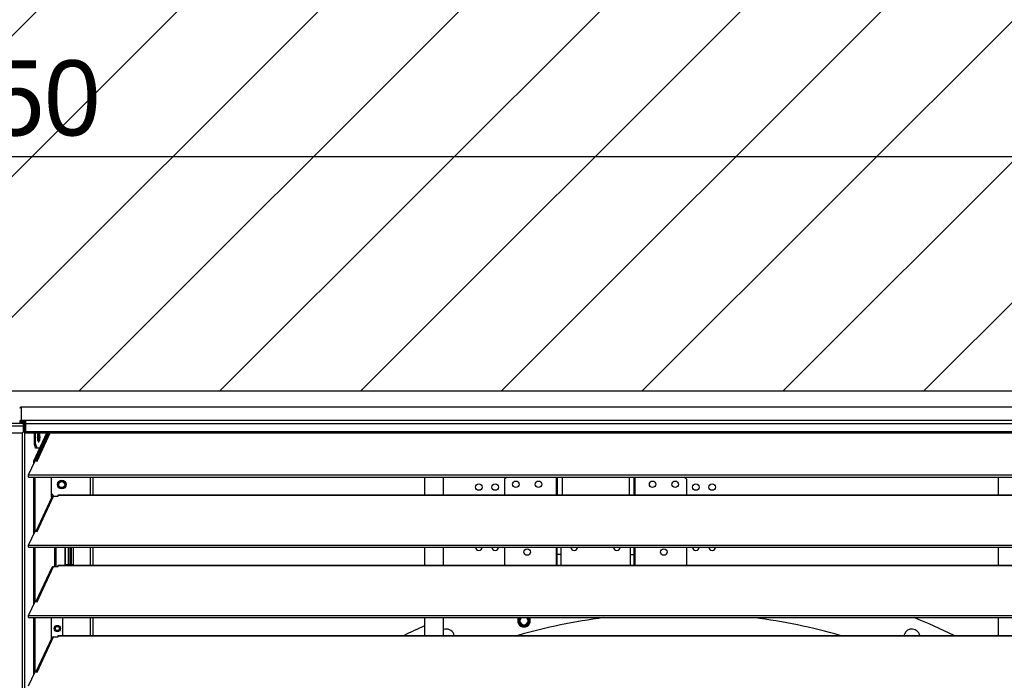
# Model space of a CAD drawing. Header units: millimetres. Extents: x 0 to 39823, y 0 to 11880.
# Tile 72 of 83: x 33558 to 34343, y 10250 to 10777. Entities that reach past the tile are written whole.
import ezdxf

# ---------------------------------------------------------------- set-up
doc = ezdxf.new("R2010")
doc.units = ezdxf.units.MM
doc.header["$PDSIZE"] = -1
doc.layers.add('DIMENZIJE', color=4, linetype='Continuous')
doc.layers.add('ODMIKI funkcionalni', color=253, linetype='Continuous')
doc.styles.add('SLDTEXTSTYLE6', font='txt')
doc.dimstyles.new('SLDDIMSTYLE0', dxfattribs={"dimtxt": 3, "dimasz": 3.414889, "dimexe": 0, "dimexo": 0.0625, "dimgap": 0.75, "dimtad": 1, "dimdec": 0, "dimlfac": 20, "dimrnd": 1e-09, "dimzin": 12, "dimdsep": 46, "dimtxsty": 'SLDTEXTSTYLE6', "dimsah": 1, "dimcen": 0.09, "dimadec": 0, "dimazin": 3, "dimtfac": 1, "dimtdec": 0, "dimtofl": 0, "dimtmove": 0, "dimatfit": 3, "dimfxl": 1, "dimfrac": 2, "dimtolj": 1, "dimtzin": 12, "dimarcsym": 0})

# ---------------------------------------------------------------- blocks, each defined once
blk = doc.blocks.new('*D11')
at = {"layer": 'Defpoints', "color": 0, "ltscale": 20, "transparency": 16777216}
for p in [(35131.73, 10467.85), (30473.73, 8774.07), (37077.78, 8774.07)]:
    blk.add_point(p, dxfattribs=at)
at = {"layer": 'DIMENZIJE', "color": 0, "lineweight": -2, "ltscale": 20, "transparency": 16777216}
for p, q in [((35132.98, 10467.85), (37077.78, 10467.85)), ((37077.78, 10399.55), (37077.78, 8842.37)), ((30474.98, 8774.07), (37077.78, 8774.07))]:
    blk.add_line(p, q, dxfattribs=at)
at = {"layer": 'DIMENZIJE', "color": 0, "ltscale": 20, "transparency": 16777216}
for points in [[(37066.4, 10399.55), (37089.16, 10399.55), (37077.78, 10467.85)], [(37066.4, 8842.37), (37089.16, 8842.37), (37077.78, 8774.07)]]:
    blk.add_solid(points, dxfattribs=at)
at = {"layer": 'DIMENZIJE', "color": 0, "ltscale": 20, "transparency": 16777216, "insert": (37001.06, 9579.97), "char_height": 60, "attachment_point": 2, "rotation": 90, "style": 'SLDTEXTSTYLE6'}
blk.add_mtext('\\A1;1694', dxfattribs=at)
blk = doc.blocks.new('*D12')
at = {"layer": 'Defpoints', "color": 0, "ltscale": 20, "transparency": 16777216}
for p in [(36757.73, 10787.85), (36757.73, 10452.35), (30132.68, 9752.3)]:
    blk.add_point(p, dxfattribs=at)
at = {"layer": 'DIMENZIJE', "color": 0, "lineweight": -2, "ltscale": 20, "transparency": 16777216}
for p, q in [((30132.68, 9753.55), (30132.68, 10787.85)), ((30200.98, 10787.85), (36689.43, 10787.85)), ((36757.73, 10453.6), (36757.73, 10787.85))]:
    blk.add_line(p, q, dxfattribs=at)
at = {"layer": 'DIMENZIJE', "color": 0, "ltscale": 20, "transparency": 16777216}
for points in [[(30200.98, 10799.23), (30200.98, 10776.46), (30132.68, 10787.85)], [(36689.43, 10799.23), (36689.43, 10776.46), (36757.73, 10787.85)]]:
    blk.add_solid(points, dxfattribs=at)
at = {"layer": 'DIMENZIJE', "color": 0, "ltscale": 20, "transparency": 16777216, "insert": (33445.2, 10864.56), "char_height": 60, "attachment_point": 2, "style": 'SLDTEXTSTYLE6'}
blk.add_mtext('\\A1;6625', dxfattribs=at)
blk = doc.blocks.new('*D13')
at = {"layer": 'Defpoints', "color": 0, "ltscale": 20, "transparency": 16777216}
for p in [(36757.73, 10667.85), (30307.73, 10452.35), (36757.73, 10452.35)]:
    blk.add_point(p, dxfattribs=at)
at = {"layer": 'DIMENZIJE', "color": 0, "lineweight": -2, "ltscale": 20, "transparency": 16777216}
for p, q in [((30307.73, 10453.6), (30307.73, 10667.85)), ((30376.03, 10667.85), (36689.43, 10667.85)), ((36757.73, 10453.6), (36757.73, 10667.85))]:
    blk.add_line(p, q, dxfattribs=at)
at = {"layer": 'DIMENZIJE', "color": 0, "ltscale": 20, "transparency": 16777216}
for points in [[(30376.03, 10679.23), (30376.03, 10656.46), (30307.73, 10667.85)], [(36689.43, 10679.23), (36689.43, 10656.46), (36757.73, 10667.85)]]:
    blk.add_solid(points, dxfattribs=at)
at = {"layer": 'DIMENZIJE', "color": 0, "ltscale": 20, "transparency": 16777216, "insert": (33532.73, 10744.56), "char_height": 60, "attachment_point": 2, "style": 'SLDTEXTSTYLE6'}
blk.add_mtext('\\A1;6450', dxfattribs=at)

msp = doc.modelspace()

# ---------------------------------------------------------------- hatches: boundary and pattern name
at = {"layer": 'ODMIKI funkcionalni'}
h = msp.add_hatch(dxfattribs=at)
h.set_pattern_fill('ANSI31', color=256, scale=25)
h.paths.add_polyline_path([(37556.78, 11465.73), (29806.68, 11465.73), (29806.68, 8759.07), (30306.52, 8759.07), (30306.52, 10480.87), (36758.11, 10480.87), (36758.11, 8759.07), (37556.78, 8759.07)])

# ---------------------------------------------------------------- linework, layer by layer
at = {"color": 7, "linetype": 'Continuous', "lineweight": 25, "ltscale": 20}
for p, q in [((35131.76, 10467.85), (33558.7, 10467.85)), ((35131.73, 10467.85), (33558.73, 10467.85)), ((33558.73, 10467.85), (33558.73, 10455.34)), ((33558.73, 10457.44), (35131.73, 10457.44)), ((33558.73, 10456.44), (33562.18, 10456.44)), ((33558.73, 10456.34), (33561.83, 10456.34)), ((33561.83, 10456.34), (33561.83, 10455.34)), ((33562.18, 10456.34), (33561.83, 10456.34)), ((33562.18, 10455.34), (33561.83, 10455.34)), ((33562.18, 10457.44), (33562.18, 10447.37)), ((33560.73, 10454.8), (33504.73, 10454.8)), ((33504.73, 10452.96), (33560.73, 10452.96)), ((33558.73, 10455.34), (33561.83, 10455.34)), ((33559.73, 10447.36), (33560.73, 10448.36)), ((33560.73, 10454.8), (33562.18, 10454.89)), ((33560.73, 10448.36), (33560.73, 10454.8)), ((33560.73, 10453.8), (33562.18, 10453.89)), ((33561.63, 10453.47), (33560.73, 10453.47)), ((33561.46, 10452.25), (33560.73, 10452.25)), ((33561.06, 10452.37), (33561.55, 10452.37)), ((33561.16, 10452.41), (33562.18, 10452.47)), ((33561.55, 10452.37), (33561.46, 10452.25)), ((33561.46, 10452.25), (33561.46, 8892.07)), ((33561.55, 10452.37), (33562.18, 10452.41)), ((33561.63, 10453.47), (33562.18, 10453.51)), ((33561.63, 10453.47), (33561.63, 10452.47)), ((33561.63, 10452.47), (33562.18, 10452.51)), ((35128.28, 10454.54), (33562.18, 10454.54)), ((33562.18, 10448.42), (35128.28, 10448.42)), ((33505.73, 10447.36), (33559.73, 10447.36)), ((33559.75, 10447.38), (33559.75, 8892.07)), ((33562.18, 10447.37), (35128.28, 10447.37)), ((33568.98, 10425.04), (33579.37, 10447.37)), ((33569.4, 10438.32), (33569.4, 10447.37)), ((33569.93, 10425.04), (33580.32, 10447.37)), ((33570.35, 10438.32), (33570.35, 10447.37)), ((33580.94, 10447.37), (33570.47, 10424.95)), ((33571.55, 10424.79), (33582.1, 10447.37)), ((33572.86, 10443.91), (33571.74, 10443.91)), ((33572.3, 10446.9), (33572.86, 10443.91)), ((33572.86, 10443.91), (33572.32, 10440.72)), ((33569.4, 10438.32), (33570.35, 10438.32)), ((33570.32, 10435.32), (33569.4, 10438.32)), ((33573.77, 10435.32), (33570.32, 10435.32)), ((33570.35, 10438.32), (33571.28, 10435.32)), ((33564.8, 10413.83), (33570.03, 10425.02)), ((33568.98, 10422.78), (33568.98, 10425.04)), ((33569.93, 10425.04), (33568.98, 10425.04)), ((33569.93, 10424.82), (33569.93, 10425.04)), ((33570.03, 10425.02), (33571.55, 10424.79)), ((33564.8, 10412.2), (33564.8, 10413.83)), ((33564.8, 10413.83), (35125.65, 10413.83)), ((33564.8, 10412.2), (35125.65, 10412.2)), ((33568.98, 10366.69), (33568.98, 10412.2)), ((33569.93, 10368.73), (33569.93, 10412.2)), ((33582.93, 10396.04), (33582.93, 10412.2)), ((33614.23, 10398.05), (33614.23, 10412.2)), ((33616.23, 10398.05), (33616.23, 10412.2)), ((33880.43, 10412.2), (33880.43, 10398.05)), ((33895.43, 10398.05), (33895.43, 10412.2)), ((33946.05, 10412.2), (33944.23, 10410.37)), ((33944.23, 10410.37), (33944.23, 10398.05)), ((33985.43, 10412.2), (33985.43, 10398.05)), ((33986.23, 10412.2), (33986.23, 10398.05)), ((33990.03, 10412.2), (33990.03, 10398.05)), ((34043.43, 10412.2), (34043.43, 10398.05)), ((34047.23, 10412.2), (34047.23, 10398.05)), ((34048.03, 10412.2), (34048.03, 10398.05)), ((34089.23, 10410.37), (34087.41, 10412.2)), ((34089.23, 10410.37), (34089.23, 10398.05)), ((34337.73, 10412.2), (34337.73, 10398.05)), ((33588.23, 10406.17), (33588.77, 10406.17)), ((33593.69, 10406.17), (33594.23, 10406.17)), ((33583.18, 10396.07), (33570.47, 10368.86)), ((33571.55, 10368.7), (33584.75, 10396.95)), ((33582.93, 10398.79), (33584.68, 10397.04)), ((33582.93, 10396.04), (33583.17, 10396.04)), ((33584.68, 10397.04), (33586.68, 10397.04)), ((33584.75, 10396.95), (33588.23, 10396.95)), ((33586.68, 10396.95), (33586.68, 10397.04)), ((33588.23, 10396.95), (33588.23, 10398.05)), ((33588.23, 10398.05), (35102.23, 10398.05)), ((33588.23, 10397.76), (35102.23, 10397.76)), ((33564.8, 10357.74), (33570.03, 10368.93)), ((33570.03, 10368.93), (33571.55, 10368.7)), ((33564.8, 10357.74), (35125.65, 10357.74)), ((33564.8, 10356.11), (33564.8, 10357.74)), ((33564.8, 10356.11), (35125.65, 10356.11)), ((33568.98, 10310.6), (33568.98, 10356.11)), ((33569.93, 10312.64), (33569.93, 10356.11)), ((33585.73, 10340.86), (33585.73, 10356.11)), ((33586.68, 10340.86), (33586.68, 10356.11)), ((33593.68, 10356.11), (33593.68, 10342.44)), ((33593.93, 10356.11), (33593.93, 10342.44)), ((33596.23, 10356.11), (33596.23, 10342.44)), ((33596.53, 10356.11), (33596.53, 10342.44)), ((33598.03, 10356.11), (33598.03, 10342.44)), ((33598.83, 10356.11), (33598.83, 10342.44)), ((33600.68, 10342.44), (33600.68, 10356.11)), ((33614.23, 10341.96), (33614.23, 10356.11)), ((33616.23, 10341.96), (33616.23, 10356.11)), ((33880.43, 10356.11), (33880.43, 10341.96)), ((33895.43, 10341.96), (33895.43, 10356.11)), ((33944.23, 10356.11), (33944.23, 10341.96)), ((33985.43, 10356.11), (33985.43, 10341.96)), ((33986.23, 10341.96), (33986.23, 10356.11)), ((33989.23, 10341.96), (33989.23, 10356.11)), ((34044.23, 10356.11), (34044.23, 10341.96)), ((34047.23, 10356.11), (34047.23, 10341.96)), ((34048.03, 10356.11), (34048.03, 10341.96)), ((34089.23, 10356.11), (34089.23, 10341.96)), ((34337.73, 10356.11), (34337.73, 10341.96)), ((33989.23, 10350.37), (33986.23, 10350.37)), ((34044.23, 10350.37), (34047.23, 10350.37)), ((33583.18, 10339.98), (33570.47, 10312.77)), ((33571.55, 10312.61), (33584.75, 10340.86)), ((33584.75, 10340.86), (33588.23, 10340.86)), ((33588.23, 10340.86), (33588.23, 10341.96)), ((33588.23, 10341.96), (35102.23, 10341.96)), ((33588.23, 10341.67), (35102.23, 10341.67)), ((33593.68, 10342.44), (33600.68, 10342.44)), ((33564.8, 10301.65), (33570.03, 10312.84)), ((33570.03, 10312.84), (33571.55, 10312.61)), ((33564.8, 10300.02), (33564.8, 10301.65)), ((33564.8, 10301.65), (35125.65, 10301.65)), ((33564.8, 10300.02), (35125.65, 10300.02)), ((33568.98, 10254.51), (33568.98, 10300.02)), ((33569.93, 10256.55), (33569.93, 10300.02)), ((33582.93, 10283.36), (33582.93, 10300.02)), ((33591.73, 10299.87), (33591.58, 10300.02)), ((33591.73, 10299.87), (33591.73, 10285.87)), ((33592.18, 10285.87), (33592.18, 10300.02)), ((33614.23, 10285.87), (33614.23, 10300.02)), ((33616.23, 10285.87), (33616.23, 10300.02)), ((33880.43, 10300.02), (33880.43, 10285.87)), ((33895.43, 10285.87), (33895.43, 10300.02)), ((33957.46, 10300.02), (33957.39, 10299.95)), ((33962.08, 10299.95), (33962.01, 10300.02)), ((34337.73, 10300.02), (34337.73, 10285.87)), ((33585.73, 10291.37), (33586.11, 10291.37)), ((33589.35, 10291.37), (33589.73, 10291.37)), ((33583.18, 10283.89), (33570.47, 10256.68)), ((33571.55, 10256.52), (33584.75, 10284.77)), ((33584.75, 10284.77), (33588.23, 10284.77)), ((33588.23, 10284.77), (33588.23, 10285.87)), ((33588.23, 10285.87), (35102.23, 10285.87)), ((33588.23, 10285.58), (35102.23, 10285.58)), ((33904.06, 10285.87), (33903.73, 10286.94)), ((34262.92, 10286.94), (34262.6, 10285.87)), ((33564.8, 10245.56), (33570.03, 10256.75)), ((33570.03, 10256.75), (33571.55, 10256.52))]:
    msp.add_line(p, q, dxfattribs=at)
at = {"color": 7, "linetype": 'Continuous', "lineweight": 25, "ltscale": 20, "flags": 128}
for points in [[(33558.7, 10467.85), (33558.72, 10467.85), (33558.73, 10467.85)], [(33561.63, 10452.47), (33561.16, 10452.41), (33560.73, 10452.25)], [(33573.9, 10443.82), (33573.89, 10444.3), (33573.86, 10444.77), (33573.81, 10445.22), (33573.74, 10445.64), (33573.66, 10446.03), (33573.56, 10446.38), (33573.44, 10446.68), (33573.32, 10446.93), (33573.18, 10447.12), (33573.04, 10447.25), (33572.89, 10447.32), (33572.75, 10447.32), (33572.6, 10447.25), (33572.46, 10447.12), (33572.32, 10446.93), (33572.2, 10446.68), (33572.08, 10446.38), (33571.98, 10446.03), (33571.9, 10445.64), (33571.83, 10445.22), (33571.78, 10444.77), (33571.75, 10444.3), (33571.74, 10443.82), (33571.75, 10443.35), (33571.78, 10442.88), (33571.83, 10442.43), (33571.9, 10442.01), (33571.98, 10441.62), (33572.08, 10441.27), (33572.2, 10440.96), (33572.32, 10440.72), (33572.46, 10440.53), (33572.6, 10440.4), (33572.75, 10440.33), (33572.89, 10440.33), (33573.04, 10440.4), (33573.18, 10440.53), (33573.32, 10440.72), (33573.44, 10440.96), (33573.56, 10441.27), (33573.66, 10441.62), (33573.74, 10442.01), (33573.81, 10442.43), (33573.86, 10442.88), (33573.89, 10443.35), (33573.9, 10443.82)], [(33895.88, 10300.02), (33895.8, 10299.98), (33895.43, 10299.83)]]:
    msp.add_lwpolyline(points, dxfattribs=at)
at = {"color": 7, "linetype": 'Continuous', "lineweight": 25, "ltscale": 400}
for centre, radius in [((33591.23, 10406.14), 3.5), ((33591.23, 10406.17), 3), ((33591.23, 10406.17), 2.46), ((33953.23, 10406.37), 2.6), ((33971.23, 10406.37), 2.6), ((34062.23, 10406.37), 2.6), ((34080.23, 10406.37), 2.6), ((33923.73, 10404.17), 2.6), ((33936.73, 10404.17), 2.6), ((34096.73, 10404.17), 2.6), ((34109.73, 10404.17), 2.6), ((33962.23, 10352.37), 2.6), ((34071.23, 10352.37), 2.6), ((33587.68, 10291.37), 2.5), ((33587.73, 10291.37), 2.4), ((33587.73, 10291.37), 2), ((33587.73, 10291.37), 1.62)]:
    msp.add_circle(centre, radius, dxfattribs=at)
for centre, radius, start, end in [((33558.73, 10456.39), 1.05, 89.98903, 270.01097), ((33558.73, 10456.39), 0.05, 89.98903, 270.01097), ((33561.82, 10452.07), 1.42, 97.50974, 141.50717), ((33560.09, 10454.46), 2.6, 284.17151, 301.71087), ((33571.51, 10423.98), 1.39, 77.8564, 136.09447), ((33584.61, 10395.38), 1.58, 85.09452, 154.06409), ((33571.51, 10367.89), 1.39, 77.8564, 136.09447), ((33923.73, 10356.17), 2.6, 181.52142, 358.47858), ((33936.73, 10356.17), 2.6, 181.52142, 358.47858), ((33999.73, 10356.17), 2.6, 181.52142, 358.47858), ((34033.73, 10356.17), 2.6, 181.52142, 358.47858), ((34096.73, 10356.17), 2.6, 181.52142, 358.47858), ((34109.73, 10356.17), 2.6, 181.52142, 358.47858), ((33584.61, 10339.29), 1.58, 85.09452, 154.06409), ((33571.51, 10311.8), 1.39, 77.8564, 136.09447), ((33959.72, 10297.58), 4.97, 150.65398, 270.20509), ((34083.33, 9836.37), 467.5, 97.36691, 105.95358), ((33959.73, 10297.6), 4.8, 149.73015, 30.26986), ((33959.74, 10297.6), 4.8, 149.84293, 30.15704), ((33959.73, 10297.6), 4, 142.77923, 37.22077), ((33959.74, 10297.6), 4, 142.92596, 37.07404), ((33959.74, 10297.6), 3.32, 135.05278, 314.9469), ((33959.77, 10297.57), 4.97, 269.65629, 29.48452), ((33959.73, 10297.6), 3.32, 315.14597, 45), ((34083.33, 9836.37), 467.5, 74.04642, 82.63309), ((34083.33, 9836.37), 500.1, 64.00184, 67.9866), ((33587.73, 10291.37), 4.5, 8.28066, 27.26604), ((33587.73, 10291.37), 4.5, 332.73396, 351.71934), ((34083.33, 9836.37), 500.1, 113.93617, 115.99816), ((33897.75, 10284.49), 6.47, 22.34539, 111.06742), ((34268.92, 10284.47), 6.49, 12.452, 157.58795), ((33584.61, 10283.2), 1.58, 85.09452, 154.06409), ((33571.51, 10255.71), 1.39, 77.8564, 136.09447)]:
    msp.add_arc(centre, radius, start, end, dxfattribs=at)
msp.add_ellipse((33558.73, 10466.8), major_axis=(0, -1.05), ratio=0.999762, start_param=3.170158, end_param=4.712389, dxfattribs=at)
at = {"layer": 'ODMIKI funkcionalni', "ltscale": 10}
msp.add_line((30306.52, 10480.87), (36758.11, 10480.87), dxfattribs=at)

# ---------------------------------------------------------------- dimensions: what is measured, and where the dimension line sits
at = {"layer": 'DIMENZIJE', "ltscale": 20}
for base, p1, picture, middle in [((36757.73, 10787.85), (30132.68, 9752.3), '*D12', (33445.2, 10787.85)), ((36757.73, 10667.85), (30307.73, 10452.35), '*D13', (33532.73, 10667.85))]:
    dim = msp.add_linear_dim(base=base, p1=p1, p2=(36757.73, 10452.35), dimstyle='SLDDIMSTYLE0', override={"dimscale": 20, "dimlfac": 1}, dxfattribs=at)
    dim.commit()
    dim.dimension.update_dxf_attribs({"geometry": picture, "text_midpoint": middle, "dimtype": 160})
dim = msp.add_linear_dim(base=(37077.78, 8774.07), p1=(35131.73, 10467.85), p2=(30473.73, 8774.07), angle=90, dimstyle='SLDDIMSTYLE0', override={"dimscale": 20, "dimlfac": 1}, dxfattribs=at)
dim.commit()
dim.dimension.update_dxf_attribs({"geometry": '*D11', "text_midpoint": (37077.78, 9579.97), "dimtype": 160})

doc.saveas('drawing.dxf')
